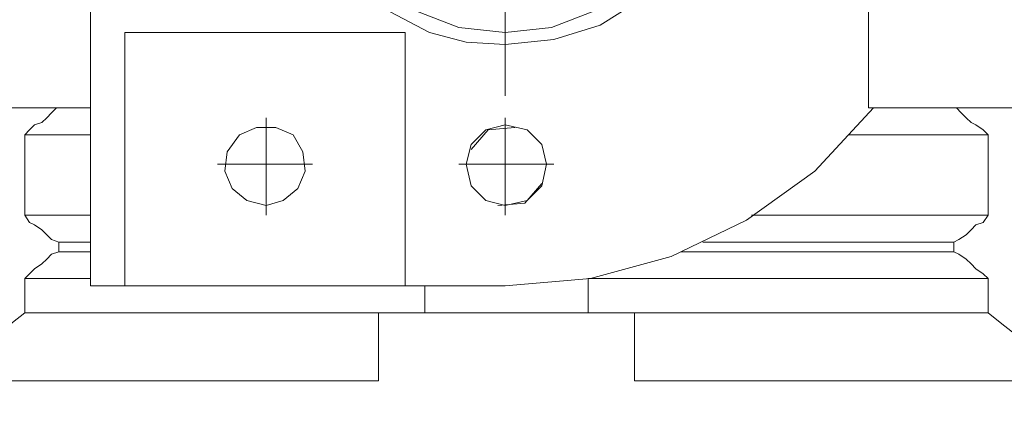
# Model space of a CAD drawing. Header units: millimetres. Extents: x -4580 to -1163, y 355 to 3010.
# Tile 6 of 30: x -4205.12 to -4191.36, y 2044.47 to 2050.1. Entities that reach past the tile are written whole.
import ezdxf

# ---------------------------------------------------------------- set-up
doc = ezdxf.new("R2010")
doc.units = ezdxf.units.MM
doc.layers.add('KADER', color=7, linetype='Continuous')
doc.layers.add('wymiary', color=7, linetype='Continuous', lineweight=0)
doc.styles.add('style1', font='ariali.ttf', dxfattribs={"height": 30})
doc.dimstyles.new('aaa', dxfattribs={"dimtxt": 30, "dimasz": 20, "dimexe": 0, "dimexo": 0, "dimgap": 4, "dimtad": 1, "dimdec": 0, "dimzin": 9, "dimdsep": 46, "dimtxsty": 'style1', "dimcen": 0.09, "dimclrt": 256, "dimadec": 0, "dimazin": 1, "dimtfac": 1, "dimtdec": 0, "dimtmove": 0, "dimatfit": 0, "dimfxl": 1, "dimtolj": 1, "dimtzin": 0, "dimarcsym": 0})

# ---------------------------------------------------------------- blocks, each defined once
blk = doc.blocks.new('V-KLEMA DU¯A')
at = {"layer": 'KADER', "lineweight": 0}
for points, knots in [([(3126.439, 2414.815), (3126.439, 2414.815), (3125.576, 2415.27), (3125.576, 2415.27), (3125.576, 2415.27), (3125.576, 2415.27), (3124.803, 2415.906), (3124.803, 2415.906), (3124.803, 2415.906), (3124.803, 2415.906), (3124.213, 2416.679), (3124.213, 2416.679), (3124.213, 2416.679), (3124.213, 2416.679), (3123.803, 2417.587), (3123.803, 2417.587), (3123.803, 2417.587), (3123.803, 2417.587), (3123.622, 2418.587), (3123.622, 2418.587), (3123.622, 2418.587), (3123.622, 2418.587), (3123.713, 2419.541), (3123.713, 2419.541), (3123.713, 2419.541), (3123.713, 2419.541), (3123.986, 2420.495), (3123.986, 2420.495), (3123.986, 2420.495), (3123.986, 2420.495), (3124.439, 2421.359), (3124.439, 2421.359), (3124.439, 2421.359), (3124.439, 2421.359), (3125.121, 2422.085), (3125.121, 2422.085), (3125.121, 2422.085), (3125.121, 2422.085), (3125.939, 2422.631), (3125.939, 2422.631), (3125.939, 2422.631), (3125.939, 2422.631), (3126.893, 2422.949), (3126.893, 2422.949), (3126.893, 2422.949), (3126.893, 2422.949), (3127.847, 2423.084), (3127.847, 2423.084), (3127.847, 2423.084), (3127.847, 2423.084), (3128.756, 2422.994), (3128.756, 2422.994), (3128.756, 2422.994), (3128.756, 2422.994), (3129.62, 2422.721), (3129.62, 2422.721), (3129.62, 2422.721), (3129.62, 2422.721), (3130.347, 2422.267), (3130.347, 2422.267), (3130.347, 2422.267), (3130.347, 2422.267), (3131.027, 2421.677), (3131.027, 2421.677), (3131.027, 2421.677), (3131.027, 2421.677), (3131.528, 2420.95), (3131.528, 2420.95), (3131.528, 2420.95), (3131.528, 2420.95), (3131.891, 2420.131), (3131.891, 2420.131), (3131.891, 2420.131), (3131.891, 2420.131), (3132.073, 2419.268), (3132.073, 2419.268), (3132.073, 2419.268), (3132.073, 2419.268), (3132.073, 2418.36), (3132.073, 2418.36), (3132.073, 2418.36), (3132.073, 2418.36), (3131.891, 2417.496), (3131.891, 2417.496), (3131.891, 2417.496), (3131.891, 2417.496), (3131.528, 2416.679), (3131.528, 2416.679), (3131.528, 2416.679), (3131.528, 2416.679), (3131.027, 2415.997), (3131.027, 2415.997), (3131.027, 2415.997), (3131.027, 2415.997), (3130.347, 2415.407), (3130.347, 2415.407), (3130.347, 2415.407), (3130.347, 2415.407), (3129.62, 2414.952), (3129.62, 2414.952), (3129.62, 2414.952), (3129.62, 2414.952), (3128.756, 2414.68), (3128.756, 2414.68), (3128.756, 2414.68), (3128.756, 2414.68), (3127.847, 2414.588), (3127.847, 2414.588)], [0, 0, 0, 0, 0.037037, 0.037037, 0.037037, 0.037037, 0.074074, 0.074074, 0.074074, 0.074074, 0.111111, 0.111111, 0.111111, 0.111111, 0.148148, 0.148148, 0.148148, 0.148148, 0.185185, 0.185185, 0.185185, 0.185185, 0.222222, 0.222222, 0.222222, 0.222222, 0.259259, 0.259259, 0.259259, 0.259259, 0.296296, 0.296296, 0.296296, 0.296296, 0.333333, 0.333333, 0.333333, 0.333333, 0.37037, 0.37037, 0.37037, 0.37037, 0.407407, 0.407407, 0.407407, 0.407407, 0.444444, 0.444444, 0.444444, 0.444444, 0.481481, 0.481481, 0.481481, 0.481481, 0.518519, 0.518519, 0.518519, 0.518519, 0.555556, 0.555556, 0.555556, 0.555556, 0.592593, 0.592593, 0.592593, 0.592593, 0.62963, 0.62963, 0.62963, 0.62963, 0.666667, 0.666667, 0.666667, 0.666667, 0.703704, 0.703704, 0.703704, 0.703704, 0.740741, 0.740741, 0.740741, 0.740741, 0.777778, 0.777778, 0.777778, 0.777778, 0.814815, 0.814815, 0.814815, 0.814815, 0.851852, 0.851852, 0.851852, 0.851852, 0.888889, 0.888889, 0.888889, 0.888889, 0.925926, 0.925926, 0.925926, 0.925926, 0.962963, 0.962963, 0.962963, 0.962963, 1, 1, 1, 1]), ([(3127.847, 2414.815), (3127.847, 2414.815), (3126.985, 2414.906), (3126.985, 2414.906), (3126.985, 2414.906), (3126.985, 2414.906), (3126.166, 2415.224), (3126.166, 2415.224), (3126.166, 2415.224), (3126.166, 2415.224), (3125.439, 2415.634), (3125.439, 2415.634), (3125.439, 2415.634), (3125.439, 2415.634), (3124.803, 2416.224), (3124.803, 2416.224), (3124.803, 2416.224), (3124.803, 2416.224), (3124.349, 2416.951), (3124.349, 2416.951), (3124.349, 2416.951), (3124.349, 2416.951), (3124.031, 2417.77), (3124.031, 2417.77), (3124.031, 2417.77), (3124.031, 2417.77), (3123.895, 2418.632), (3123.895, 2418.632), (3123.895, 2418.632), (3123.895, 2418.632), (3123.94, 2419.45), (3123.94, 2419.45), (3123.94, 2419.45), (3123.94, 2419.45), (3124.167, 2420.314), (3124.167, 2420.314), (3124.167, 2420.314), (3124.167, 2420.314), (3124.576, 2421.041), (3124.576, 2421.041), (3124.576, 2421.041), (3124.576, 2421.041), (3125.121, 2421.721), (3125.121, 2421.721), (3125.121, 2421.721), (3125.121, 2421.721), (3125.803, 2422.222), (3125.803, 2422.222), (3125.803, 2422.222), (3125.803, 2422.222), (3126.575, 2422.631), (3126.575, 2422.631), (3126.575, 2422.631), (3126.575, 2422.631), (3127.438, 2422.812), (3127.438, 2422.812), (3127.438, 2422.812), (3127.438, 2422.812), (3128.302, 2422.812), (3128.302, 2422.812), (3128.302, 2422.812), (3128.302, 2422.812), (3129.165, 2422.631), (3129.165, 2422.631), (3129.165, 2422.631), (3129.165, 2422.631), (3129.938, 2422.222), (3129.938, 2422.222), (3129.938, 2422.222), (3129.938, 2422.222), (3130.619, 2421.721), (3130.619, 2421.721), (3130.619, 2421.721), (3130.619, 2421.721), (3131.164, 2421.041), (3131.164, 2421.041), (3131.164, 2421.041), (3131.164, 2421.041), (3131.573, 2420.314), (3131.573, 2420.314), (3131.573, 2420.314), (3131.573, 2420.314), (3131.8, 2419.45), (3131.8, 2419.45), (3131.8, 2419.45), (3131.8, 2419.45), (3131.846, 2418.632), (3131.846, 2418.632), (3131.846, 2418.632), (3131.846, 2418.632), (3131.709, 2417.77), (3131.709, 2417.77), (3131.709, 2417.77), (3131.709, 2417.77), (3131.391, 2416.951), (3131.391, 2416.951), (3131.391, 2416.951), (3131.391, 2416.951), (3130.892, 2416.224), (3130.892, 2416.224), (3130.892, 2416.224), (3130.892, 2416.224), (3130.301, 2415.634), (3130.301, 2415.634), (3130.301, 2415.634), (3130.301, 2415.634), (3129.529, 2415.224), (3129.529, 2415.224), (3129.529, 2415.224), (3129.529, 2415.224), (3128.71, 2414.906), (3128.71, 2414.906), (3128.71, 2414.906), (3128.71, 2414.906), (3127.847, 2414.815), (3127.847, 2414.815)], [0, 0, 0, 0, 0.034483, 0.034483, 0.034483, 0.034483, 0.068966, 0.068966, 0.068966, 0.068966, 0.103448, 0.103448, 0.103448, 0.103448, 0.137931, 0.137931, 0.137931, 0.137931, 0.172414, 0.172414, 0.172414, 0.172414, 0.206897, 0.206897, 0.206897, 0.206897, 0.241379, 0.241379, 0.241379, 0.241379, 0.275862, 0.275862, 0.275862, 0.275862, 0.310345, 0.310345, 0.310345, 0.310345, 0.344828, 0.344828, 0.344828, 0.344828, 0.37931, 0.37931, 0.37931, 0.37931, 0.413793, 0.413793, 0.413793, 0.413793, 0.448276, 0.448276, 0.448276, 0.448276, 0.482759, 0.482759, 0.482759, 0.482759, 0.517241, 0.517241, 0.517241, 0.517241, 0.551724, 0.551724, 0.551724, 0.551724, 0.586207, 0.586207, 0.586207, 0.586207, 0.62069, 0.62069, 0.62069, 0.62069, 0.655172, 0.655172, 0.655172, 0.655172, 0.689655, 0.689655, 0.689655, 0.689655, 0.724138, 0.724138, 0.724138, 0.724138, 0.758621, 0.758621, 0.758621, 0.758621, 0.793103, 0.793103, 0.793103, 0.793103, 0.827586, 0.827586, 0.827586, 0.827586, 0.862069, 0.862069, 0.862069, 0.862069, 0.896552, 0.896552, 0.896552, 0.896552, 0.931034, 0.931034, 0.931034, 0.931034, 0.965517, 0.965517, 0.965517, 0.965517, 1, 1, 1, 1]), ([(3127.847, 2417.45), (3127.847, 2417.45), (3127.847, 2414.135), (3127.847, 2414.135), (3127.847, 2414.135), (3127.847, 2414.135), (3127.847, 2413.952), (3127.847, 2413.952)], [0, 0, 0, 0, 0.5, 0.5, 0.5, 0.5, 1, 1, 1, 1]), ([(3127.847, 2417.45), (3127.847, 2417.45), (3127.847, 2414.135), (3127.847, 2414.135), (3127.847, 2414.135), (3127.847, 2414.135), (3127.847, 2413.634), (3127.847, 2413.634)], [0, 0, 0, 0, 0.5, 0.5, 0.5, 0.5, 1, 1, 1, 1]), ([(3120.124, 2414.815), (3120.124, 2414.815), (3120.124, 2414.771), (3120.124, 2414.771), (3120.124, 2414.771), (3120.124, 2414.771), (3120.124, 2410.091), (3120.124, 2410.091)], [0, 0, 0, 0, 0.5, 0.5, 0.5, 0.5, 1, 1, 1, 1]), ([(3127.847, 2414.588), (3127.847, 2414.588), (3127.12, 2414.634), (3127.12, 2414.634), (3127.12, 2414.634), (3127.12, 2414.634), (3126.439, 2414.815), (3126.439, 2414.815)], [0, 0, 0, 0, 0.5, 0.5, 0.5, 0.5, 1, 1, 1, 1]), ([(3119.488, 2413.408), (3119.488, 2413.408), (3119.397, 2413.316), (3119.397, 2413.316), (3119.397, 2413.316), (3119.397, 2413.316), (3119.306, 2413.225), (3119.306, 2413.225), (3119.306, 2413.225), (3119.306, 2413.225), (3119.215, 2413.135), (3119.215, 2413.135), (3119.215, 2413.135), (3119.215, 2413.135), (3119.079, 2413.09), (3119.079, 2413.09), (3119.079, 2413.09), (3119.079, 2413.09), (3118.988, 2412.998), (3118.988, 2412.998), (3118.988, 2412.998), (3118.988, 2412.998), (3118.897, 2412.907), (3118.897, 2412.907)], [0, 0, 0, 0, 0.166667, 0.166667, 0.166667, 0.166667, 0.333333, 0.333333, 0.333333, 0.333333, 0.5, 0.5, 0.5, 0.5, 0.666667, 0.666667, 0.666667, 0.666667, 0.833333, 0.833333, 0.833333, 0.833333, 1, 1, 1, 1]), ([(3134.708, 2413.408), (3134.708, 2413.408), (3133.618, 2412.226), (3133.618, 2412.226), (3133.618, 2412.226), (3133.618, 2412.226), (3132.345, 2411.317), (3132.345, 2411.317), (3132.345, 2411.317), (3132.345, 2411.317), (3130.937, 2410.636), (3130.937, 2410.636), (3130.937, 2410.636), (3130.937, 2410.636), (3129.437, 2410.226), (3129.437, 2410.226), (3129.437, 2410.226), (3129.437, 2410.226), (3127.847, 2410.091), (3127.847, 2410.091)], [0, 0, 0, 0, 0.2, 0.2, 0.2, 0.2, 0.4, 0.4, 0.4, 0.4, 0.6, 0.6, 0.6, 0.6, 0.8, 0.8, 0.8, 0.8, 1, 1, 1, 1]), ([(3136.844, 2412.907), (3136.844, 2412.907), (3136.753, 2412.998), (3136.753, 2412.998), (3136.753, 2412.998), (3136.753, 2412.998), (3136.616, 2413.09), (3136.616, 2413.09), (3136.616, 2413.09), (3136.616, 2413.09), (3136.526, 2413.135), (3136.526, 2413.135), (3136.526, 2413.135), (3136.526, 2413.135), (3136.435, 2413.225), (3136.435, 2413.225), (3136.435, 2413.225), (3136.435, 2413.225), (3136.343, 2413.316), (3136.343, 2413.316), (3136.343, 2413.316), (3136.343, 2413.316), (3136.253, 2413.408), (3136.253, 2413.408)], [0, 0, 0, 0, 0.166667, 0.166667, 0.166667, 0.166667, 0.333333, 0.333333, 0.333333, 0.333333, 0.5, 0.5, 0.5, 0.5, 0.666667, 0.666667, 0.666667, 0.666667, 0.833333, 0.833333, 0.833333, 0.833333, 1, 1, 1, 1]), ([(3123.395, 2413.225), (3123.395, 2413.225), (3123.395, 2412.317), (3123.395, 2412.317), (3123.395, 2412.317), (3123.395, 2412.317), (3123.395, 2411.408), (3123.395, 2411.408)], [0, 0, 0, 0, 0.5, 0.5, 0.5, 0.5, 1, 1, 1, 1]), ([(3127.847, 2413.225), (3127.847, 2413.225), (3127.847, 2412.317), (3127.847, 2412.317), (3127.847, 2412.317), (3127.847, 2412.317), (3127.847, 2411.408), (3127.847, 2411.408)], [0, 0, 0, 0, 0.5, 0.5, 0.5, 0.5, 1, 1, 1, 1]), ([(3123.395, 2411.59), (3123.395, 2411.59), (3123.032, 2411.681), (3123.032, 2411.681), (3123.032, 2411.681), (3123.032, 2411.681), (3122.759, 2411.908), (3122.759, 2411.908), (3122.759, 2411.908), (3122.759, 2411.908), (3122.623, 2412.226), (3122.623, 2412.226), (3122.623, 2412.226), (3122.623, 2412.226), (3122.668, 2412.589), (3122.668, 2412.589), (3122.668, 2412.589), (3122.668, 2412.589), (3122.895, 2412.907), (3122.895, 2412.907), (3122.895, 2412.907), (3122.895, 2412.907), (3123.213, 2413.044), (3123.213, 2413.044), (3123.213, 2413.044), (3123.213, 2413.044), (3123.577, 2413.044), (3123.577, 2413.044), (3123.577, 2413.044), (3123.577, 2413.044), (3123.895, 2412.907), (3123.895, 2412.907), (3123.895, 2412.907), (3123.895, 2412.907), (3124.077, 2412.589), (3124.077, 2412.589), (3124.077, 2412.589), (3124.077, 2412.589), (3124.121, 2412.226), (3124.121, 2412.226), (3124.121, 2412.226), (3124.121, 2412.226), (3123.986, 2411.908), (3123.986, 2411.908), (3123.986, 2411.908), (3123.986, 2411.908), (3123.713, 2411.681), (3123.713, 2411.681), (3123.713, 2411.681), (3123.713, 2411.681), (3123.395, 2411.59), (3123.395, 2411.59)], [0, 0, 0, 0, 0.076923, 0.076923, 0.076923, 0.076923, 0.153846, 0.153846, 0.153846, 0.153846, 0.230769, 0.230769, 0.230769, 0.230769, 0.307692, 0.307692, 0.307692, 0.307692, 0.384615, 0.384615, 0.384615, 0.384615, 0.461538, 0.461538, 0.461538, 0.461538, 0.538462, 0.538462, 0.538462, 0.538462, 0.615385, 0.615385, 0.615385, 0.615385, 0.692308, 0.692308, 0.692308, 0.692308, 0.769231, 0.769231, 0.769231, 0.769231, 0.846154, 0.846154, 0.846154, 0.846154, 0.923077, 0.923077, 0.923077, 0.923077, 1, 1, 1, 1]), ([(3127.847, 2411.59), (3127.847, 2411.59), (3127.484, 2411.681), (3127.484, 2411.681), (3127.484, 2411.681), (3127.484, 2411.681), (3127.211, 2411.953), (3127.211, 2411.953), (3127.211, 2411.953), (3127.211, 2411.953), (3127.12, 2412.362), (3127.12, 2412.362), (3127.12, 2412.362), (3127.12, 2412.362), (3127.211, 2412.726), (3127.211, 2412.726), (3127.211, 2412.726), (3127.211, 2412.726), (3127.484, 2412.998), (3127.484, 2412.998), (3127.484, 2412.998), (3127.484, 2412.998), (3127.847, 2413.09), (3127.847, 2413.09)], [0, 0, 0, 0, 0.166667, 0.166667, 0.166667, 0.166667, 0.333333, 0.333333, 0.333333, 0.333333, 0.5, 0.5, 0.5, 0.5, 0.666667, 0.666667, 0.666667, 0.666667, 0.833333, 0.833333, 0.833333, 0.833333, 1, 1, 1, 1]), ([(3127.211, 2412.635), (3127.211, 2412.635), (3127.529, 2412.998), (3127.529, 2412.998), (3127.529, 2412.998), (3127.529, 2412.998), (3128.03, 2413.044), (3128.03, 2413.044)], [0, 0, 0, 0, 0.5, 0.5, 0.5, 0.5, 1, 1, 1, 1]), ([(3127.847, 2413.09), (3127.847, 2413.09), (3128.257, 2412.998), (3128.257, 2412.998), (3128.257, 2412.998), (3128.257, 2412.998), (3128.529, 2412.726), (3128.529, 2412.726), (3128.529, 2412.726), (3128.529, 2412.726), (3128.62, 2412.362), (3128.62, 2412.362), (3128.62, 2412.362), (3128.62, 2412.362), (3128.529, 2411.953), (3128.529, 2411.953), (3128.529, 2411.953), (3128.529, 2411.953), (3128.257, 2411.681), (3128.257, 2411.681), (3128.257, 2411.681), (3128.257, 2411.681), (3127.847, 2411.59), (3127.847, 2411.59)], [0, 0, 0, 0, 0.166667, 0.166667, 0.166667, 0.166667, 0.333333, 0.333333, 0.333333, 0.333333, 0.5, 0.5, 0.5, 0.5, 0.666667, 0.666667, 0.666667, 0.666667, 0.833333, 0.833333, 0.833333, 0.833333, 1, 1, 1, 1]), ([(3124.258, 2412.362), (3124.258, 2412.362), (3123.395, 2412.362), (3123.395, 2412.362), (3123.395, 2412.362), (3123.395, 2412.362), (3122.486, 2412.362), (3122.486, 2412.362)], [0, 0, 0, 0, 0.5, 0.5, 0.5, 0.5, 1, 1, 1, 1]), ([(3128.756, 2412.362), (3128.756, 2412.362), (3127.847, 2412.362), (3127.847, 2412.362), (3127.847, 2412.362), (3127.847, 2412.362), (3126.985, 2412.362), (3126.985, 2412.362)], [0, 0, 0, 0, 0.5, 0.5, 0.5, 0.5, 1, 1, 1, 1]), ([(3128.529, 2411.999), (3128.529, 2411.999), (3128.211, 2411.635), (3128.211, 2411.635), (3128.211, 2411.635), (3128.211, 2411.635), (3127.712, 2411.59), (3127.712, 2411.59)], [0, 0, 0, 0, 0.5, 0.5, 0.5, 0.5, 1, 1, 1, 1]), ([(3118.897, 2411.408), (3118.897, 2411.408), (3118.988, 2411.272), (3118.988, 2411.272), (3118.988, 2411.272), (3118.988, 2411.272), (3119.079, 2411.226), (3119.079, 2411.226), (3119.079, 2411.226), (3119.079, 2411.226), (3119.215, 2411.136), (3119.215, 2411.136), (3119.215, 2411.136), (3119.215, 2411.136), (3119.306, 2411.045), (3119.306, 2411.045), (3119.306, 2411.045), (3119.306, 2411.045), (3119.397, 2410.954), (3119.397, 2410.954), (3119.397, 2410.954), (3119.397, 2410.954), (3119.533, 2410.908), (3119.533, 2410.908)], [0, 0, 0, 0, 0.166667, 0.166667, 0.166667, 0.166667, 0.333333, 0.333333, 0.333333, 0.333333, 0.5, 0.5, 0.5, 0.5, 0.666667, 0.666667, 0.666667, 0.666667, 0.833333, 0.833333, 0.833333, 0.833333, 1, 1, 1, 1]), ([(3136.208, 2410.908), (3136.208, 2410.908), (3136.298, 2410.954), (3136.298, 2410.954), (3136.298, 2410.954), (3136.298, 2410.954), (3136.435, 2411.045), (3136.435, 2411.045), (3136.435, 2411.045), (3136.435, 2411.045), (3136.526, 2411.136), (3136.526, 2411.136), (3136.526, 2411.136), (3136.526, 2411.136), (3136.616, 2411.226), (3136.616, 2411.226), (3136.616, 2411.226), (3136.616, 2411.226), (3136.753, 2411.272), (3136.753, 2411.272), (3136.753, 2411.272), (3136.753, 2411.272), (3136.844, 2411.408), (3136.844, 2411.408)], [0, 0, 0, 0, 0.166667, 0.166667, 0.166667, 0.166667, 0.333333, 0.333333, 0.333333, 0.333333, 0.5, 0.5, 0.5, 0.5, 0.666667, 0.666667, 0.666667, 0.666667, 0.833333, 0.833333, 0.833333, 0.833333, 1, 1, 1, 1]), ([(3119.533, 2410.908), (3119.533, 2410.908), (3119.533, 2410.727), (3119.533, 2410.727), (3119.533, 2410.727), (3119.533, 2410.727), (3119.397, 2410.681), (3119.397, 2410.681), (3119.397, 2410.681), (3119.397, 2410.681), (3119.306, 2410.59), (3119.306, 2410.59), (3119.306, 2410.59), (3119.306, 2410.59), (3119.215, 2410.5), (3119.215, 2410.5), (3119.215, 2410.5), (3119.215, 2410.5), (3119.079, 2410.409), (3119.079, 2410.409), (3119.079, 2410.409), (3119.079, 2410.409), (3118.988, 2410.318), (3118.988, 2410.318), (3118.988, 2410.318), (3118.988, 2410.318), (3118.897, 2410.226), (3118.897, 2410.226)], [0, 0, 0, 0, 0.142857, 0.142857, 0.142857, 0.142857, 0.285714, 0.285714, 0.285714, 0.285714, 0.428571, 0.428571, 0.428571, 0.428571, 0.571429, 0.571429, 0.571429, 0.571429, 0.714286, 0.714286, 0.714286, 0.714286, 0.857143, 0.857143, 0.857143, 0.857143, 1, 1, 1, 1]), ([(3136.844, 2410.226), (3136.844, 2410.226), (3136.753, 2410.318), (3136.753, 2410.318), (3136.753, 2410.318), (3136.753, 2410.318), (3136.616, 2410.409), (3136.616, 2410.409), (3136.616, 2410.409), (3136.616, 2410.409), (3136.526, 2410.5), (3136.526, 2410.5), (3136.526, 2410.5), (3136.526, 2410.5), (3136.435, 2410.59), (3136.435, 2410.59), (3136.435, 2410.59), (3136.435, 2410.59), (3136.298, 2410.681), (3136.298, 2410.681), (3136.298, 2410.681), (3136.298, 2410.681), (3136.208, 2410.727), (3136.208, 2410.727)], [0, 0, 0, 0, 0.166667, 0.166667, 0.166667, 0.166667, 0.333333, 0.333333, 0.333333, 0.333333, 0.5, 0.5, 0.5, 0.5, 0.666667, 0.666667, 0.666667, 0.666667, 0.833333, 0.833333, 0.833333, 0.833333, 1, 1, 1, 1]), ([(3127.847, 2410.091), (3127.847, 2410.091), (3125.985, 2410.091), (3125.985, 2410.091), (3125.985, 2410.091), (3125.985, 2410.091), (3120.76, 2410.091), (3120.76, 2410.091)], [0, 0, 0, 0, 0.5, 0.5, 0.5, 0.5, 1, 1, 1, 1]), ([(3136.844, 2410.226), (3136.844, 2410.226), (3133.118, 2410.226), (3133.118, 2410.226), (3133.118, 2410.226), (3133.118, 2410.226), (3129.392, 2410.226), (3129.392, 2410.226)], [0, 0, 0, 0, 0.5, 0.5, 0.5, 0.5, 1, 1, 1, 1]), ([(3118.897, 2409.59), (3118.897, 2409.59), (3118.67, 2409.409), (3118.67, 2409.409), (3118.67, 2409.409), (3118.67, 2409.409), (3118.443, 2409.228), (3118.443, 2409.228), (3118.443, 2409.228), (3118.443, 2409.228), (3118.215, 2409), (3118.215, 2409), (3118.215, 2409), (3118.215, 2409), (3117.943, 2408.773), (3117.943, 2408.773), (3117.943, 2408.773), (3117.943, 2408.773), (3117.716, 2408.546), (3117.716, 2408.546), (3117.716, 2408.546), (3117.716, 2408.546), (3117.443, 2408.318), (3117.443, 2408.318)], [0, 0, 0, 0, 0.166667, 0.166667, 0.166667, 0.166667, 0.333333, 0.333333, 0.333333, 0.333333, 0.5, 0.5, 0.5, 0.5, 0.666667, 0.666667, 0.666667, 0.666667, 0.833333, 0.833333, 0.833333, 0.833333, 1, 1, 1, 1]), ([(3136.844, 2409.59), (3136.844, 2409.59), (3133.118, 2409.59), (3133.118, 2409.59), (3133.118, 2409.59), (3133.118, 2409.59), (3130.256, 2409.59), (3130.256, 2409.59)], [0, 0, 0, 0, 0.5, 0.5, 0.5, 0.5, 1, 1, 1, 1]), ([(3138.297, 2408.318), (3138.297, 2408.318), (3138.025, 2408.546), (3138.025, 2408.546), (3138.025, 2408.546), (3138.025, 2408.546), (3137.798, 2408.773), (3137.798, 2408.773), (3137.798, 2408.773), (3137.798, 2408.773), (3137.525, 2409), (3137.525, 2409), (3137.525, 2409), (3137.525, 2409), (3137.297, 2409.228), (3137.297, 2409.228), (3137.297, 2409.228), (3137.297, 2409.228), (3137.071, 2409.409), (3137.071, 2409.409), (3137.071, 2409.409), (3137.071, 2409.409), (3136.844, 2409.59), (3136.844, 2409.59)], [0, 0, 0, 0, 0.166667, 0.166667, 0.166667, 0.166667, 0.333333, 0.333333, 0.333333, 0.333333, 0.5, 0.5, 0.5, 0.5, 0.666667, 0.666667, 0.666667, 0.666667, 0.833333, 0.833333, 0.833333, 0.833333, 1, 1, 1, 1]), ([(3125.485, 2408.318), (3125.485, 2408.318), (3122.623, 2408.318), (3122.623, 2408.318), (3122.623, 2408.318), (3122.623, 2408.318), (3117.443, 2408.318), (3117.443, 2408.318)], [0, 0, 0, 0, 0.5, 0.5, 0.5, 0.5, 1, 1, 1, 1])]:
    blk.add_open_spline(points, degree=3, knots=knots, dxfattribs=at)
for points in [[(3120.124, 2417.496), (3120.124, 2417.496), (3120.124, 2414.815), (3120.124, 2414.815)], [(3134.618, 2417.496), (3134.618, 2417.496), (3134.618, 2413.408), (3134.618, 2413.408)], [(3120.76, 2414.815), (3120.76, 2414.815), (3120.76, 2410.091), (3120.76, 2410.091)], [(3121.124, 2414.815), (3121.124, 2414.815), (3120.76, 2414.815), (3120.76, 2414.815)], [(3122.895, 2414.815), (3122.895, 2414.815), (3121.124, 2414.815), (3121.124, 2414.815)], [(3125.985, 2414.815), (3125.985, 2414.815), (3122.895, 2414.815), (3122.895, 2414.815)], [(3125.985, 2414.815), (3125.985, 2414.815), (3125.985, 2410.091), (3125.985, 2410.091)], [(3120.124, 2413.408), (3120.124, 2413.408), (3117.625, 2413.408), (3117.625, 2413.408)], [(3134.708, 2413.408), (3134.708, 2413.408), (3134.618, 2413.408), (3134.618, 2413.408)], [(3138.116, 2413.408), (3138.116, 2413.408), (3134.708, 2413.408), (3134.708, 2413.408)], [(3118.897, 2412.907), (3118.897, 2412.907), (3118.897, 2411.408), (3118.897, 2411.408)], [(3120.124, 2412.907), (3120.124, 2412.907), (3118.897, 2412.907), (3118.897, 2412.907)], [(3136.844, 2412.907), (3136.844, 2412.907), (3134.254, 2412.907), (3134.254, 2412.907)], [(3136.844, 2412.907), (3136.844, 2412.907), (3136.844, 2411.408), (3136.844, 2411.408)], [(3120.124, 2411.408), (3120.124, 2411.408), (3118.897, 2411.408), (3118.897, 2411.408)], [(3133.118, 2411.408), (3133.118, 2411.408), (3132.436, 2411.408), (3132.436, 2411.408)], [(3136.844, 2411.408), (3136.844, 2411.408), (3133.118, 2411.408), (3133.118, 2411.408)], [(3120.124, 2410.908), (3120.124, 2410.908), (3119.533, 2410.908), (3119.533, 2410.908)], [(3136.208, 2410.908), (3136.208, 2410.908), (3131.528, 2410.908), (3131.528, 2410.908)], [(3136.208, 2410.908), (3136.208, 2410.908), (3136.208, 2410.727), (3136.208, 2410.727)], [(3120.124, 2410.727), (3120.124, 2410.727), (3119.533, 2410.727), (3119.533, 2410.727)], [(3136.208, 2410.727), (3136.208, 2410.727), (3131.119, 2410.727), (3131.119, 2410.727)], [(3118.897, 2410.226), (3118.897, 2410.226), (3118.897, 2409.59), (3118.897, 2409.59)], [(3120.124, 2410.226), (3120.124, 2410.226), (3118.897, 2410.226), (3118.897, 2410.226)], [(3120.76, 2410.091), (3120.76, 2410.091), (3120.124, 2410.091), (3120.124, 2410.091)], [(3126.349, 2410.091), (3126.349, 2410.091), (3126.349, 2409.59), (3126.349, 2409.59)], [(3129.392, 2410.226), (3129.392, 2410.226), (3129.392, 2409.59), (3129.392, 2409.59)], [(3136.844, 2410.226), (3136.844, 2410.226), (3136.844, 2409.59), (3136.844, 2409.59)], [(3122.623, 2409.59), (3122.623, 2409.59), (3118.897, 2409.59), (3118.897, 2409.59)], [(3125.485, 2409.59), (3125.485, 2409.59), (3122.623, 2409.59), (3122.623, 2409.59)], [(3126.349, 2409.59), (3126.349, 2409.59), (3125.485, 2409.59), (3125.485, 2409.59)], [(3125.485, 2409.59), (3125.485, 2409.59), (3125.485, 2408.318), (3125.485, 2408.318)], [(3129.392, 2409.59), (3129.392, 2409.59), (3126.349, 2409.59), (3126.349, 2409.59)], [(3130.256, 2409.59), (3130.256, 2409.59), (3129.392, 2409.59), (3129.392, 2409.59)], [(3130.256, 2409.59), (3130.256, 2409.59), (3130.256, 2408.318), (3130.256, 2408.318)], [(3133.118, 2408.318), (3133.118, 2408.318), (3130.256, 2408.318), (3130.256, 2408.318)], [(3138.297, 2408.318), (3138.297, 2408.318), (3133.118, 2408.318), (3133.118, 2408.318)]]:
    blk.add_open_spline(points, degree=3, dxfattribs=at)
blk = doc.blocks.new('*D40')
at = {"layer": 'Defpoints', "color": 0}
for p in [(-4359.339, 2754.729), (-4166.53, 2754.729), (-4230.772, 1443.702)]:
    blk.add_point(p, dxfattribs=at)
at = {"layer": 'wymiary', "color": 0, "lineweight": -2}
for p, q in [((-4166.53, 2754.729), (-4359.339, 2754.729)), ((-4359.339, 1463.702), (-4359.339, 2734.729)), ((-4230.772, 1443.702), (-4359.339, 1443.702))]:
    blk.add_line(p, q, dxfattribs=at)
at = {"layer": 'wymiary', "color": 0}
for points in [[(-4356.005, 2734.729), (-4362.672, 2734.729), (-4359.339, 2754.729)], [(-4362.672, 1463.702), (-4356.005, 1463.702), (-4359.339, 1443.702)]]:
    blk.add_solid(points, dxfattribs=at)
at = {"layer": 'wymiary', "lineweight": 0, "insert": (-4378.656, 2099.216), "char_height": 30, "attachment_point": 5, "rotation": 90, "style": 'style1'}
blk.add_mtext('\\A1;1750', dxfattribs=at)

msp = doc.modelspace()

# ---------------------------------------------------------------- block references
at = {"lineweight": 0, "xscale": 0.75, "yscale": 0.75, "zscale": 0.75}
msp.add_blockref('V-KLEMA DU¯A', (-6544.219, 238.806), dxfattribs=at)

# ---------------------------------------------------------------- dimensions: what is measured, and where the dimension line sits
at = {"layer": 'wymiary', "color": 7, "lineweight": 0}
dim = msp.add_linear_dim(base=(-4359.339, 2754.729), p1=(-4230.772, 1443.702), p2=(-4166.53, 2754.729), angle=90, text='1750', dimstyle='aaa', dxfattribs=at)
dim.commit()
dim.dimension.update_dxf_attribs({"geometry": '*D40', "text_midpoint": (-4359.339, 2099.216), "dimtype": 160})

doc.saveas('drawing.dxf')
